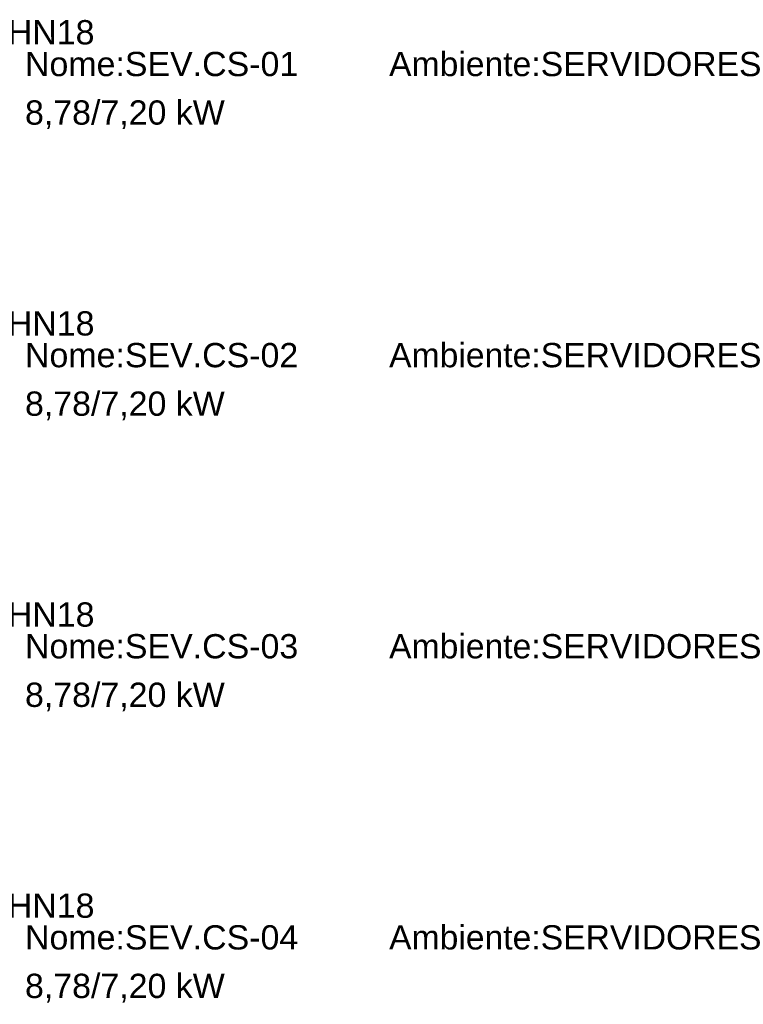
# Model space of a CAD drawing. Header units: millimetres. Extents: x -11664 to 30758, y -32204 to 1096.
# Tile 12 of 15: x 25088 to 28069, y -22472 to -18414. Entities that reach past the tile are written whole.
import ezdxf

# ---------------------------------------------------------------- set-up
doc = ezdxf.new("R2010")
doc.units = ezdxf.units.MM
doc.layers.add('CONDENSADORA_PAVIMENTO_SUPERIOR_dwg', color=8, linetype='Continuous', lineweight=18)
doc.styles.add('Arial', font='arial.ttf', dxfattribs={"height": 100})

# ---------------------------------------------------------------- blocks, each defined once
blk = doc.blocks.new('CONDENSADORA_PAVIMENTO_SUPERIOR_dwg-1129951-15 - FLUXOGRAMA PAVIMENTO SUPERIOR')
at = {"lineweight": 18, "char_height": 100, "line_spacing_factor": 0.941778, "style": 'Arial'}
for s, insert, width, attachment_point in [('MIH100Q4HN18', (24880, -18415.5), 1232.842, 2), ('Nome:SEV.CS-01', (25110, -18546.3), 1344.251, 1), ('Ambiente:SERVIDORES', (26610, -18546.3), 1844.978, 1), ('8,78/7,20 kW', (25110, -18746.3), 984.315, 1), ('MIH100Q4HN18', (24880, -19615.5), 1232.842, 2), ('Nome:SEV.CS-02', (25110, -19746.3), 1344.251, 1), ('Ambiente:SERVIDORES', (26610, -19746.3), 1844.978, 1), ('8,78/7,20 kW', (25110, -19946.3), 984.315, 1), ('MIH100Q4HN18', (24880, -20815.5), 1232.842, 2), ('Ambiente:SERVIDORES', (26610, -20946.3), 1844.978, 1), ('Nome:SEV.CS-03', (25110, -20946.3), 1344.251, 1), ('8,78/7,20 kW', (25110, -21146.3), 984.315, 1), ('MIH100Q4HN18', (24880, -22015.5), 1232.842, 2), ('Nome:SEV.CS-04', (25110, -22146.3), 1344.251, 1), ('Ambiente:SERVIDORES', (26610, -22146.3), 1844.978, 1), ('8,78/7,20 kW', (25110, -22346.3), 984.315, 1)]:
    blk.add_mtext(s, dxfattribs=dict(at, insert=insert, width=width, attachment_point=attachment_point))

msp = doc.modelspace()

# ---------------------------------------------------------------- block references
at = {"layer": 'CONDENSADORA_PAVIMENTO_SUPERIOR_dwg', "color": 7}
msp.add_blockref('CONDENSADORA_PAVIMENTO_SUPERIOR_dwg-1129951-15 - FLUXOGRAMA PAVIMENTO SUPERIOR', (0, 0), dxfattribs=at)

doc.saveas('drawing.dxf')
